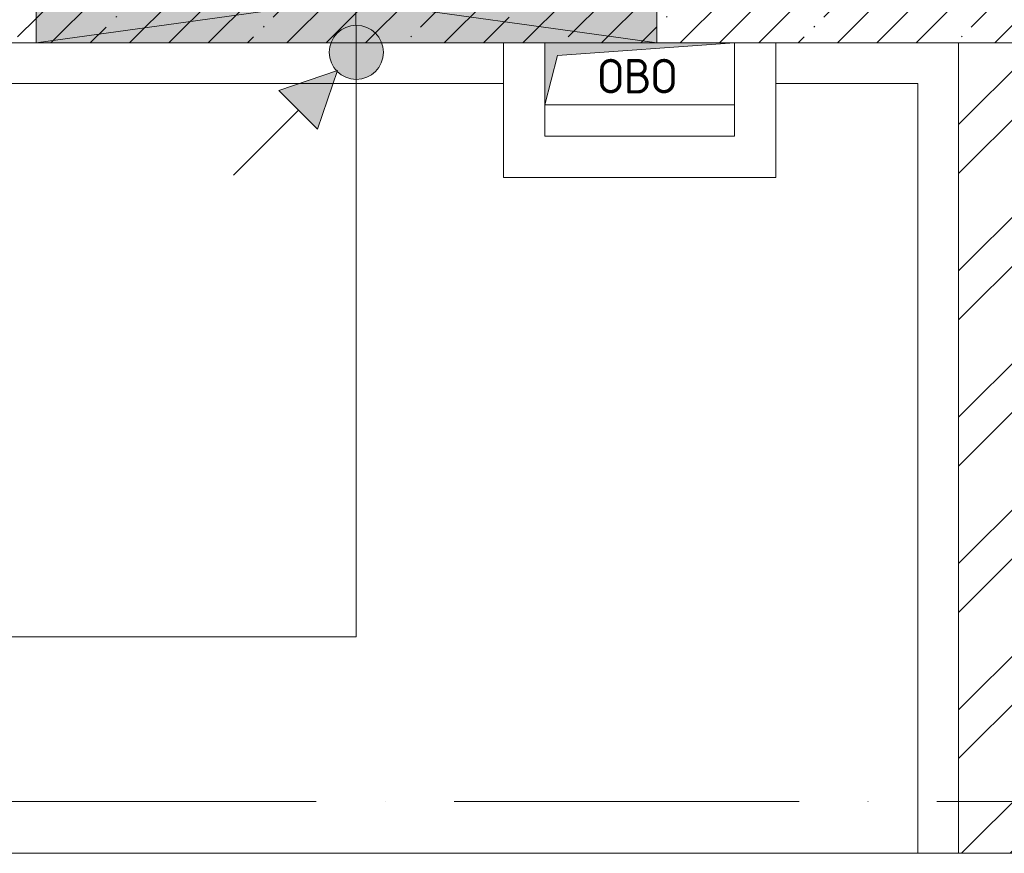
# Model space of a CAD drawing. Header units: millimetres. Extents: x 83162 to 161202, y 56220 to 105342.
# Tile 24 of 209: x 111547 to 114403, y 82600 to 85017. Entities that reach past the tile are written whole.
import ezdxf

# ---------------------------------------------------------------- set-up
doc = ezdxf.new("R2010")
doc.units = ezdxf.units.MM
doc.linetypes.add('4_ Штрихпунктир_ 10 х 2 мм', pattern=[1400, 1000, -200, 0, -200])
for name, color, linetype, lineweight in [('A-____-NOTE-TEXT', 5, 'Continuous', 9), ('A-DETL-____-THIN', 7, 'Continuous', 9), ('A-DETL-GENF-OTLN', 7, 'Continuous', 9), ('A-FLOR-____-OTLN', 7, 'Continuous', 9), ('A-GLAZ-____-MCUT', 7, 'Continuous', 9), ('A-GLAZ-____-OTLN', 7, 'Continuous', 9), ('A-WALL-____-MCUT', 7, 'Continuous', 9), ('A-WALL-____-OTLN', 7, 'Continuous', 9), ('A-WALL-____-PATT', 7, 'Continuous', 9), ('M-EQPM-____-OTLN', 7, 'Continuous', 9), ('S-GRID-____-OTLN', 7, 'Continuous', 9)]:
    doc.layers.add(name, color=color, linetype=linetype, lineweight=lineweight)
doc.layers.add('A-DETL-____-OTLN', color=7, linetype='Continuous', lineweight=9, true_color=0x00a600)
doc.styles.add('GOST Common', font='GOST_Common.ttf', dxfattribs={"height": 100})

# ---------------------------------------------------------------- blocks, each defined once
blk = doc.blocks.new('АР_Отверстие прямоугольное - ОВВ-4522160-ВКК_01_К3_З_ЭОМ_греющий кабель_')
at = {"layer": 'A-DETL-GENF-OTLN', "lineweight": 5, "true_color": 0xf9f9f9}
blk.add_hatch(color=7, dxfattribs=at).paths.add_polyline_path([(1025, -125), (1025, 125), (-775, 125), (-775, -125), (-249, -125)])
at = {"layer": 'A-DETL-GENF-OTLN', "color": 254, "lineweight": 5, "true_color": 0xcccccc}
for p, q in [((1025, 125), (-775, -125)), ((-775, 125), (1025, -125))]:
    blk.add_line(p, q, dxfattribs=at)
at = {"layer": 'A-DETL-GENF-OTLN', "color": 254, "lineweight": 13, "true_color": 0xcccccc}
for p, q in [((1025, 125), (-775, 125)), ((-775, 125), (-775, -125)), ((1025, -125), (1025, 125)), ((-775, -125), (1025, -125))]:
    blk.add_line(p, q, dxfattribs=at)
at = {"layer": 'A-GLAZ-____-MCUT', "color": 254, "lineweight": 5, "true_color": 0xcccccc}
for p, q in [((-775, 125), (-775, -125)), ((1025, 125), (1025, -125))]:
    blk.add_line(p, q, dxfattribs=at)
blk = doc.blocks.new('АР_Канал вертикальный прямоугольный - ОВО-3229724-ВКК_01_К3_З_ЭОМ_греющий кабель_')
at = {"layer": 'A-DETL-GENF-OTLN', "lineweight": 5, "true_color": 0xf4f4f4}
blk.add_hatch(color=7, dxfattribs=at).paths.add_polyline_path([(-275, -90), (-238.5, 53.5), (275, 90), (-275, 90)])
at = {"layer": 'A-DETL-GENF-OTLN', "color": 254, "lineweight": 13, "true_color": 0xcccccc}
for p, q in [((-275, 90), (-275, -90)), ((-275, 90), (-275, -90)), ((-238.5, 53.5), (275, 90)), ((-238.5, 53.5), (275, 90)), ((275, -90), (275, 90)), ((-275, -90), (-238.5, 53.5)), ((-275, -90), (-238.5, 53.5)), ((-275, -90), (275, -90))]:
    blk.add_line(p, q, dxfattribs=at)
at = {"layer": 'M-EQPM-____-OTLN', "color": 254, "lineweight": 5, "true_color": 0xcccccc}
for p, q in [((-275, -90), (-275, 90)), ((275, 90), (275, -90)), ((275, -90), (-275, -90))]:
    blk.add_line(p, q, dxfattribs=at)
blk = doc.blocks.new('240311_Наметкина 10_РД_АР_К3_R21_rvt-1-ВКК_01_К3_З_ЭОМ_греющий кабель_')
at = {"layer": 'A-WALL-____-PATT', "lineweight": 5, "true_color": 0xcccccc}
h = blk.add_hatch(dxfattribs=at)
h.set_pattern_fill('FP_1', color=254, style=0, pattern_type=2)
h.set_pattern_definition([(45, (0, 0), (-114.04925, 114.04925), []), (45, (114.05, 0), (-114.04925, 114.04925), [201.613, -40.323, 3.353, -36.97])])
h.paths.add_polyline_path([(110595, 84950), (118220, 84950), (118220, 85200), (110595, 85200)])
h = blk.add_hatch(dxfattribs=at)
h.set_pattern_fill('FP_28', color=254, style=0, pattern_type=2)
h.set_pattern_definition([(45, (0, 0), (-212.13203, 212.13203), []), (45, (0, 141.4), (-212.13203, 212.13203), [])])
h.paths.add_polyline_path([(114520, 82600), (114520, 84950), (114270, 84950), (114270, 82600)])
at = {"layer": 'A-FLOR-____-OTLN', "color": 254, "lineweight": 5, "true_color": 0xcccccc}
for p, q in [((110713, 84832), (112950, 84832)), ((113740, 84832), (114152, 84832)), ((114152, 84832), (114152, 82600)), ((114152, 82600), (110713, 82600))]:
    blk.add_line(p, q, dxfattribs=at)
at = {"layer": 'A-WALL-____-MCUT', "color": 254, "lineweight": 5, "true_color": 0xcccccc}
for p, q in [((110595, 84950), (111595, 84950)), ((111595, 84950), (113395, 84950)), ((113395, 84950), (114920, 84950)), ((114270, 84950), (114270, 82600)), ((114520, 84950), (114270, 84950)), ((114270, 82600), (114520, 82600))]:
    blk.add_line(p, q, dxfattribs=at)
at = {"layer": 'A-WALL-____-OTLN', "color": 254, "lineweight": 5, "true_color": 0xcccccc}
for p, q in [((112950, 84560), (112950, 84950)), ((113740, 84950), (113740, 84560)), ((113070, 84770), (113070, 84680)), ((113620, 84680), (113620, 84770)), ((113070, 84680), (113620, 84680)), ((112950, 84560), (113070, 84560)), ((113620, 84560), (113070, 84560)), ((113620, 84560), (113740, 84560)), ((114270, 82600), (114152, 82600))]:
    blk.add_line(p, q, dxfattribs=at)
at = {"layer": 'A-GLAZ-____-OTLN', "color": 254, "lineweight": 5, "true_color": 0xcccccc}
blk.add_blockref('АР_Отверстие прямоугольное - ОВВ-4522160-ВКК_01_К3_З_ЭОМ_греющий кабель_', (112370, 85075), dxfattribs=at)
at = {"layer": 'M-EQPM-____-OTLN', "color": 254, "lineweight": 5, "true_color": 0xcccccc}
blk.add_blockref('АР_Канал вертикальный прямоугольный - ОВО-3229724-ВКК_01_К3_З_ЭОМ_греющий кабель_', (113345, 84860), dxfattribs=at)
at = {"layer": 'A-____-NOTE-TEXT', "color": 254, "lineweight": 5, "true_color": 0xcccccc, "insert": (113223.9, 84903.6), "char_height": 100, "width": 296.624, "attachment_point": 1, "style": 'GOST Common'}
blk.add_mtext('ОВО', dxfattribs=at)
blk = doc.blocks.new('Наметкина 10_РД_АР_К3_Отделка_R21_rvt-1-ВКК_01_К3_З_ЭОМ_греющий кабель_')
at = {"layer": 'S-GRID-____-OTLN', "color": 254, "linetype": '4_ Штрихпунктир_ 10 х 2 мм', "lineweight": 5, "true_color": 0xcccccc}
blk.add_line((153009.9, 82750), (83961.5, 82750), dxfattribs=at)
blk = doc.blocks.new('УГО Выше ниже синее _ 2020 - УГО Выше ниже синее _ 2020-2088885--01 ЭМ')
at = {"layer": 'A-____-NOTE-TEXT', "lineweight": 9}
h = blk.add_hatch(color=5, dxfattribs=at)
edge = h.paths.add_edge_path()
edge.add_arc((0, 0), 0.392, 0, 180)
edge.add_arc((0, 0), 0.392, 180, 360)
blk.add_hatch(color=5, dxfattribs=at).paths.add_polyline_path([(-0.565, -1.112), (-1.122, -0.555), (-0.272, -0.263)])
at = {"layer": 'A-____-NOTE-TEXT', "color": 5, "lineweight": 9}
for p, q in [((-0.272, -0.263), (-1.122, -0.555)), ((-0.565, -1.112), (-0.272, -0.263)), ((-1.122, -0.555), (-0.565, -1.112)), ((-1.78, -1.78), (-0.838, -0.838))]:
    blk.add_line(p, q, dxfattribs=at)
blk.add_circle((0, 0), 0.392, dxfattribs=at)
for start, end in [(360, 180), (180, 360)]:
    blk.add_arc((0, 0), 0.392, start, end, dxfattribs=at)

msp = doc.modelspace()

# ---------------------------------------------------------------- linework, layer by layer
at = {"layer": 'A-DETL-____-OTLN', "color": 5, "true_color": 0x0000ff}
for p, q in [((112523.3, 84922.7), (112523.3, 83227.5)), ((112523.3, 83227.5), (110810.1, 83227.5))]:
    msp.add_line(p, q, dxfattribs=at)
at = {"layer": 'A-DETL-____-THIN'}
msp.add_line((112523.3, 84922.7), (112518.3, 85425.9), dxfattribs=at)

# ---------------------------------------------------------------- block references
at = {"lineweight": 5}
for name in ['Наметкина 10_РД_АР_К3_Отделка_R21_rvt-1-ВКК_01_К3_З_ЭОМ_греющий кабель_', '240311_Наметкина 10_РД_АР_К3_R21_rvt-1-ВКК_01_К3_З_ЭОМ_греющий кабель_']:
    msp.add_blockref(name, (0, 0), dxfattribs=at)
at = {"layer": 'A-____-NOTE-TEXT', "xscale": 200, "yscale": 200, "zscale": 200}
msp.add_blockref('УГО Выше ниже синее _ 2020 - УГО Выше ниже синее _ 2020-2088885--01 ЭМ', (112523.3, 84922.7), dxfattribs=at)

doc.saveas('drawing.dxf')
